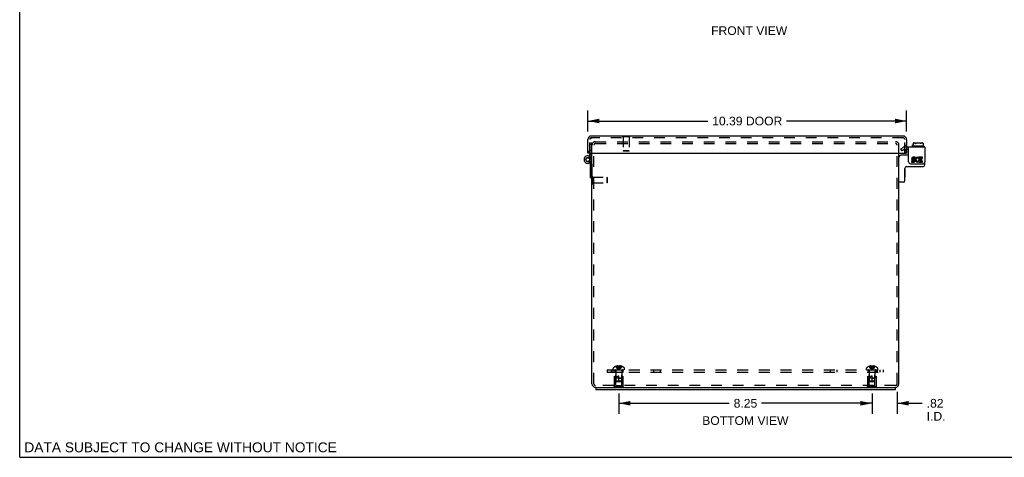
# Model space of a CAD drawing. Header units: inches. Extents: x 0 to 64.2, y 0 to 41.5.
# Tile 1 of 5: x 0 to 32.1, y 0 to 14.3. Entities that reach past the tile are written whole.
import ezdxf

# ---------------------------------------------------------------- set-up
doc = ezdxf.new("R2010")
doc.units = ezdxf.units.IN
doc.header["$LTSCALE"] = 3.528302
doc.header["$MEASUREMENT"] = 0
doc.linetypes.add('HIDDEN', pattern=[0.2, 0.1, -0.1])
doc.layers.get('0').update_dxf_attribs({"linetype": 'CONTINUOUS'})
for name, color, linetype in [('DEFAULT_2', 8, 'HIDDEN'), ('DIMENSIONS', 7, 'CONTINUOUS'), ('DOOR_ASSEMBLY', 7, 'CONTINUOUS'), ('SUBPANEL', 7, 'CONTINUOUS')]:
    doc.layers.add(name, color=color, linetype=linetype)
doc.styles.get("Standard").update_dxf_attribs({"font": 'arial.ttf'})
doc.dimstyles.new('DIMSTYLE_1', dxfattribs={"dimtxt": 0.283019, "dimasz": 0.377358, "dimexe": 0.09, "dimexo": 0.07, "dimgap": 0.0375, "dimtad": 0, "dimtih": 1, "dimtoh": 1, "dimzin": 4, "dimdsep": 46, "dimtxsty": 'Standard', "dimblk": '_FILLED', "dimblk1": '_FILLED', "dimblk2": '_FILLED', "dimcen": 0.09, "dimadec": 3, "dimazin": 1, "dimtfac": 1, "dimtdec": 3, "dimtofl": 0, "dimtmove": 0, "dimatfit": 3, "dimldrblk": '_FILLED', "dimfxl": 0, "dimtolj": 1, "dimtzin": 4, "dimarcsym": 0})

# ---------------------------------------------------------------- blocks, each defined once
blk = doc.blocks.new('_FILLED')
at = {"color": 0, "linetype": 'ByBlock'}
blk.add_solid([(0, 0), (-1, 0.2), (-1, -0.2)], dxfattribs=at)
blk = doc.blocks.new('*D2')
at = {"layer": 'DIMENSIONS', "color": 2, "linetype": 'Continuous'}
for p, q in [((18.508, 10.615), (18.508, 11.29)), ((28.893, 10.615), (28.893, 11.29)), ((18.508, 10.951), (22.418, 10.951)), ((28.893, 10.951), (24.984, 10.951))]:
    blk.add_line(p, q, dxfattribs=at)
at = {"layer": 'DIMENSIONS', "color": 2, "linetype": 'Continuous', "xscale": 0.3773584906, "yscale": 0.3773584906, "zscale": 0.3773584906, "rotation": 180}
blk.add_blockref('_FILLED', (18.508, 10.951), dxfattribs=at)
at = {"layer": 'DIMENSIONS', "color": 2, "linetype": 'Continuous', "xscale": 0.3773584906, "yscale": 0.3773584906, "zscale": 0.3773584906}
blk.add_blockref('_FILLED', (28.893, 10.951), dxfattribs=at)
at = {"layer": 'DIMENSIONS', "color": 2, "linetype": 'Continuous', "insert": (23.701, 11.092), "char_height": 0.283, "width": 2.28309, "attachment_point": 2, "line_spacing_factor": 0.9}
blk.add_mtext('10.39 DOOR', dxfattribs=at)
blk = doc.blocks.new('*D13')
at = {"layer": 'DIMENSIONS', "color": 2, "linetype": 'Continuous'}
for p, q in [((19.518, 2.073), (19.518, 1.419)), ((27.768, 2.073), (27.768, 1.419)), ((19.518, 1.759), (23.117, 1.759)), ((27.768, 1.759), (24.169, 1.759))]:
    blk.add_line(p, q, dxfattribs=at)
at = {"layer": 'DIMENSIONS', "color": 2, "linetype": 'Continuous', "xscale": 0.3773584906, "yscale": 0.3773584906, "zscale": 0.3773584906, "rotation": 180}
blk.add_blockref('_FILLED', (19.518, 1.759), dxfattribs=at)
at = {"layer": 'DIMENSIONS', "color": 2, "linetype": 'Continuous', "xscale": 0.3773584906, "yscale": 0.3773584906, "zscale": 0.3773584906}
blk.add_blockref('_FILLED', (27.768, 1.759), dxfattribs=at)
at = {"layer": 'DIMENSIONS', "color": 2, "linetype": 'Continuous', "insert": (23.643, 1.901), "char_height": 0.283, "width": 0.7691, "attachment_point": 2, "line_spacing_factor": 0.9}
blk.add_mtext('8.25', dxfattribs=at)
blk = doc.blocks.new('*D14')
at = {"layer": 'DIMENSIONS', "color": 2, "linetype": 'Continuous'}
for p, q in [((27.768, 2.071), (27.768, 1.419)), ((28.583, 2.133), (28.583, 1.419)), ((27.768, 1.759), (27.013, 1.759)), ((28.583, 1.759), (29.405, 1.759))]:
    blk.add_line(p, q, dxfattribs=at)
at = {"layer": 'DIMENSIONS', "color": 2, "linetype": 'Continuous', "xscale": 0.3773584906, "yscale": 0.3773584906, "zscale": 0.3773584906}
blk.add_blockref('_FILLED', (27.768, 1.759), dxfattribs=at)
at = {"layer": 'DIMENSIONS', "color": 2, "linetype": 'Continuous', "xscale": 0.3773584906, "yscale": 0.3773584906, "zscale": 0.3773584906, "rotation": 180}
blk.add_blockref('_FILLED', (28.583, 1.759), dxfattribs=at)
at = {"layer": 'DIMENSIONS', "color": 2, "linetype": 'Continuous', "insert": (29.547, 1.901), "char_height": 0.283, "width": 0.61338, "attachment_point": 1, "line_spacing_factor": 0.9}
blk.add_mtext('.82\\PI.D.', dxfattribs=at)

msp = doc.modelspace()

# ---------------------------------------------------------------- linework, layer by layer
at = {"color": 7, "linetype": 'Continuous'}
for p, q in [((0, 0), (0, 41.509)), ((28.956, 10.028), (28.893, 10.028)), ((29.07, 10.117), (29.07, 10.113)), ((29.456, 10.127), (29.08, 10.127)), ((29.089, 10.176), (29.106, 10.176)), ((29.089, 10.127), (29.089, 10.176)), ((29.106, 10.229), (29.106, 10.176)), ((29.127, 10.237), (29.409, 10.237)), ((29.43, 10.229), (29.43, 10.176)), ((29.43, 10.176), (29.447, 10.176)), ((29.447, 10.127), (29.447, 10.176)), ((29.466, 10.117), (29.466, 10.113)), ((28.956, 9.84), (28.703, 9.84)), ((28.833, 9.005), (28.833, 9.405)), ((28.838, 9.374), (28.833, 9.374)), ((28.838, 9.374), (28.838, 9.118)), ((28.893, 9.465), (29.427, 9.465)), ((29.487, 9.525), (29.487, 9.617)), ((18.639, 8.899), (18.639, 9.1)), ((28.838, 9.118), (28.833, 9.118)), ((18.639, 8.899), (18.643, 8.899)), ((28.793, 8.965), (28.653, 8.965)), ((18.768, 2.277), (18.768, 2.202)), ((18.768, 2.277), (28.518, 2.277)), ((28.518, 2.277), (28.518, 2.202)), ((0, 0), (64.151, 0))]:
    msp.add_line(p, q, dxfattribs=at)
at = {"color": 3, "linetype": 'Continuous'}
for p, q in [((29.487, 10.103), (28.893, 10.103)), ((28.956, 9.617), (28.956, 10.103)), ((29.487, 10.103), (29.487, 9.617)), ((18.643, 2.397), (18.643, 9.902)), ((28.643, 2.397), (28.643, 9.902)), ((29.123, 9.645), (29.053, 9.645)), ((29.053, 9.645), (29.053, 9.613)), ((29.091, 9.679), (29.126, 9.679)), ((29.171, 9.774), (29.102, 9.774)), ((29.102, 9.742), (29.171, 9.742)), ((29.123, 9.71), (29.102, 9.71)), ((29.171, 9.742), (29.171, 9.774)), ((29.271, 9.738), (29.284, 9.768)), ((29.29, 9.64), (29.28, 9.654)), ((29.408, 9.774), (29.29, 9.774)), ((29.29, 9.774), (29.29, 9.64)), ((29.322, 9.742), (29.408, 9.742)), ((29.322, 9.71), (29.322, 9.742)), ((29.391, 9.71), (29.322, 9.71)), ((29.322, 9.679), (29.391, 9.679)), ((29.322, 9.645), (29.322, 9.679)), ((29.408, 9.645), (29.322, 9.645)), ((29.391, 9.679), (29.391, 9.71)), ((29.408, 9.742), (29.408, 9.774)), ((29.408, 9.613), (29.408, 9.645)), ((29.016, 9.557), (29.427, 9.557)), ((29.053, 9.613), (29.123, 9.613)), ((29.29, 9.623), (29.29, 9.613)), ((29.29, 9.613), (29.408, 9.613)), ((18.768, 2.277), (18.763, 2.277)), ((28.523, 2.277), (28.518, 2.277)), ((28.518, 2.202), (18.768, 2.202))]:
    msp.add_line(p, q, dxfattribs=at)
at = {"color": 7, "linetype": 'Continuous'}
for points in [[(29.127, 10.237), (29.123, 10.237), (29.12, 10.236), (29.116, 10.234), (29.113, 10.233), (29.109, 10.231), (29.106, 10.229)], [(29.175, 10.217), (29.173, 10.22), (29.171, 10.222), (29.168, 10.224), (29.165, 10.226), (29.163, 10.228), (29.159, 10.229), (29.156, 10.23), (29.153, 10.232), (29.149, 10.232), (29.145, 10.233), (29.141, 10.234), (29.137, 10.234), (29.133, 10.234), (29.129, 10.234), (29.124, 10.234), (29.12, 10.233), (29.117, 10.232), (29.113, 10.232), (29.109, 10.231), (29.106, 10.229)], [(29.175, 10.217), (29.175, 10.217), (29.176, 10.216), (29.177, 10.216), (29.178, 10.216), (29.179, 10.216), (29.179, 10.216), (29.18, 10.216), (29.181, 10.216), (29.183, 10.217), (29.184, 10.217)], [(29.353, 10.217), (29.348, 10.22), (29.344, 10.222), (29.339, 10.224), (29.334, 10.226), (29.329, 10.227), (29.324, 10.229), (29.319, 10.23), (29.313, 10.231), (29.308, 10.232), (29.303, 10.232), (29.297, 10.233), (29.292, 10.233), (29.286, 10.233), (29.281, 10.234), (29.276, 10.234), (29.27, 10.234), (29.265, 10.234), (29.26, 10.234), (29.255, 10.234), (29.25, 10.233), (29.245, 10.233), (29.24, 10.233), (29.235, 10.232), (29.23, 10.232), (29.226, 10.231), (29.221, 10.23), (29.216, 10.23), (29.211, 10.228), (29.207, 10.227), (29.202, 10.226), (29.197, 10.224), (29.192, 10.222), (29.188, 10.22), (29.184, 10.217)], [(29.361, 10.217), (29.361, 10.217), (29.36, 10.216), (29.359, 10.216), (29.359, 10.216), (29.358, 10.216), (29.357, 10.216), (29.356, 10.216), (29.355, 10.216), (29.354, 10.217), (29.353, 10.217)], [(29.43, 10.229), (29.428, 10.23), (29.426, 10.231), (29.423, 10.232), (29.421, 10.232), (29.418, 10.233), (29.416, 10.233), (29.414, 10.233), (29.411, 10.234), (29.409, 10.234), (29.406, 10.234), (29.404, 10.234), (29.401, 10.234), (29.399, 10.234), (29.396, 10.234), (29.393, 10.233), (29.391, 10.233), (29.388, 10.233), (29.386, 10.232), (29.383, 10.231), (29.38, 10.231), (29.378, 10.23), (29.375, 10.229), (29.373, 10.227), (29.371, 10.226), (29.368, 10.224), (29.366, 10.222), (29.364, 10.22), (29.361, 10.217)], [(29.43, 10.229), (29.429, 10.23), (29.427, 10.232), (29.425, 10.233), (29.422, 10.233), (29.42, 10.234), (29.418, 10.235), (29.416, 10.236), (29.414, 10.236), (29.411, 10.237), (29.409, 10.237)]]:
    msp.add_lwpolyline(points, dxfattribs=at)
for centre, radius, start, end in [((29.08, 10.117), 0.01, 90, 180), ((29.08, 10.113), 0.01, 180, 270), ((29.456, 10.117), 0.01, 0, 90), ((29.456, 10.113), 0.01, 270, 360), ((28.703, 9.78), 0.06, 90, 180), ((28.893, 9.405), 0.06, 90, 180), ((29.427, 9.525), 0.06, 270, 360), ((28.793, 9.005), 0.04, 270, 360), ((28.653, 8.975), 0.01, 180, 270)]:
    msp.add_arc(centre, radius, start, end, dxfattribs=at)
at = {"color": 3, "linetype": 'Continuous'}
for centre, radius, start, end in [((29.102, 9.726), 0.0483, 90, 257.4227), ((29.102, 9.726), 0.0161, 90, 270), ((29.123, 9.662), 0.0483, 270, 90), ((29.123, 9.662), 0.0161, 270, 351.2347), ((29.121, 9.661), 0.0185, 353.4521, 71.7546), ((29.252, 9.694), 0.0805, 66.5974, 251.8782), ((29.252, 9.694), 0.0483, 66.5974, 305.1108), ((29.016, 9.617), 0.06, 180, 270), ((29.252, 9.692), 0.0789, 251.419, 296.1954), ((29.252, 9.694), 0.0805, 295.7361, 297.8522), ((29.427, 9.617), 0.06, 270, 360), ((18.763, 2.397), 0.12, 180, 270), ((28.523, 2.397), 0.12, 270, 360)]:
    msp.add_arc(centre, radius, start, end, dxfattribs=at)
at = {"layer": 'DEFAULT_2', "color": 8, "linetype": 'HIDDEN'}
for p, q in [((18.755, 10.277), (28.531, 10.277)), ((18.643, 9.902), (18.643, 10.165)), ((18.703, 2.397), (18.703, 10.165)), ((18.755, 10.217), (28.531, 10.217)), ((28.583, 2.397), (28.583, 10.165)), ((28.643, 9.902), (28.643, 10.165)), ((28.706, 10.05), (28.78, 10.093)), ((28.743, 9.985), (28.706, 10.05)), ((28.818, 10.028), (28.743, 9.985)), ((28.893, 10.103), (28.818, 10.103)), ((28.893, 10.028), (28.818, 10.028)), ((18.639, 9.1), (18.639, 9.155)), ((18.639, 9.155), (18.657, 9.155)), ((18.657, 8.899), (18.657, 9.155)), ((18.657, 9.121), (19.129, 9.121)), ((19.129, 9.121), (19.129, 8.933)), ((19.139, 9.111), (19.129, 9.121)), ((19.139, 9.111), (19.139, 8.943)), ((18.643, 8.899), (18.657, 8.899)), ((18.657, 8.933), (19.129, 8.933)), ((19.139, 8.943), (19.129, 8.933)), ((19.332, 2.847), (19.332, 2.894)), ((19.419, 2.96), (19.419, 2.961)), ((19.42, 2.961), (19.419, 2.96)), ((19.503, 2.961), (19.42, 2.961)), ((19.45, 2.961), (19.45, 2.971)), ((19.483, 2.961), (19.483, 2.976)), ((19.503, 2.961), (19.503, 2.971)), ((19.503, 2.961), (19.505, 2.938)), ((19.503, 2.961), (19.503, 2.96)), ((19.505, 2.939), (19.507, 2.917)), ((19.507, 2.917), (19.51, 2.896)), ((19.51, 2.896), (19.512, 2.876)), ((19.534, 2.961), (19.531, 2.938)), ((19.534, 2.971), (19.534, 2.961)), ((19.534, 2.961), (19.534, 2.96)), ((19.616, 2.961), (19.534, 2.961)), ((19.553, 2.961), (19.553, 2.976)), ((19.587, 2.961), (19.587, 2.971)), ((19.616, 2.961), (19.617, 2.96)), ((19.618, 2.961), (19.617, 2.96)), ((19.705, 2.847), (19.705, 2.894)), ((27.582, 2.847), (27.582, 2.894)), ((27.669, 2.96), (27.669, 2.961)), ((27.67, 2.961), (27.669, 2.96)), ((27.753, 2.961), (27.67, 2.961)), ((27.7, 2.961), (27.7, 2.971)), ((27.733, 2.961), (27.733, 2.976)), ((27.753, 2.961), (27.753, 2.971)), ((27.753, 2.961), (27.755, 2.938)), ((27.753, 2.961), (27.753, 2.96)), ((27.755, 2.939), (27.757, 2.917)), ((27.757, 2.917), (27.76, 2.896)), ((27.76, 2.896), (27.762, 2.876)), ((27.784, 2.961), (27.781, 2.938)), ((27.784, 2.971), (27.784, 2.961)), ((27.866, 2.961), (27.784, 2.961)), ((27.784, 2.961), (27.784, 2.96)), ((27.803, 2.961), (27.803, 2.976)), ((27.837, 2.961), (27.837, 2.971)), ((27.867, 2.96), (27.866, 2.961)), ((27.868, 2.961), (27.867, 2.96)), ((27.955, 2.847), (27.955, 2.894)), ((19.332, 2.847), (19.705, 2.847)), ((19.378, 2.293), (19.378, 2.772)), ((19.378, 2.772), (19.658, 2.772)), ((19.423, 2.762), (19.413, 2.772)), ((19.423, 2.335), (19.423, 2.762)), ((19.613, 2.762), (19.423, 2.762)), ((19.424, 2.819), (19.424, 2.572)), ((19.433, 2.482), (19.424, 2.572)), ((19.612, 2.572), (19.424, 2.572)), ((19.518, 2.472), (19.518, 2.652)), ((19.518, 2.572), (19.612, 2.572)), ((19.603, 2.482), (19.612, 2.572)), ((19.612, 2.819), (19.612, 2.572)), ((19.613, 2.762), (19.623, 2.772)), ((19.613, 2.335), (19.613, 2.762)), ((19.658, 2.293), (19.658, 2.772)), ((27.582, 2.847), (27.955, 2.847)), ((27.628, 2.772), (27.908, 2.772)), ((27.628, 2.293), (27.628, 2.772)), ((27.673, 2.762), (27.663, 2.772)), ((27.863, 2.762), (27.673, 2.762)), ((27.673, 2.335), (27.673, 2.762)), ((27.674, 2.819), (27.674, 2.572)), ((27.862, 2.572), (27.674, 2.572)), ((27.683, 2.482), (27.674, 2.572)), ((27.768, 2.472), (27.768, 2.652)), ((27.768, 2.572), (27.862, 2.572)), ((27.853, 2.482), (27.862, 2.572)), ((27.862, 2.819), (27.862, 2.572)), ((27.863, 2.762), (27.873, 2.772)), ((27.863, 2.335), (27.863, 2.762)), ((27.908, 2.293), (27.908, 2.772)), ((28.523, 2.337), (18.763, 2.337)), ((19.362, 2.272), (19.362, 2.293)), ((19.674, 2.293), (19.362, 2.293)), ((19.674, 2.272), (19.362, 2.272)), ((19.423, 2.335), (19.613, 2.335)), ((19.444, 2.472), (19.433, 2.482)), ((19.603, 2.482), (19.433, 2.482)), ((19.444, 2.472), (19.592, 2.472)), ((19.518, 2.272), (19.518, 2.293)), ((19.592, 2.472), (19.603, 2.482)), ((19.674, 2.272), (19.674, 2.293)), ((27.924, 2.293), (27.612, 2.293)), ((27.612, 2.272), (27.612, 2.293)), ((27.924, 2.272), (27.612, 2.272)), ((27.673, 2.335), (27.863, 2.335)), ((27.853, 2.482), (27.683, 2.482)), ((27.694, 2.472), (27.683, 2.482)), ((27.694, 2.472), (27.842, 2.472)), ((27.768, 2.272), (27.768, 2.293)), ((27.842, 2.472), (27.853, 2.482)), ((27.924, 2.272), (27.924, 2.293))]:
    msp.add_line(p, q, dxfattribs=at)
for points in [[(19.419, 2.96), (19.433, 2.938), (19.447, 2.917), (19.463, 2.896), (19.481, 2.876), (19.499, 2.856), (19.518, 2.837)], [(19.483, 2.976), (19.479, 2.975), (19.475, 2.975), (19.471, 2.975), (19.467, 2.974), (19.463, 2.973), (19.458, 2.973), (19.454, 2.972), (19.45, 2.971)], [(19.45, 2.961), (19.459, 2.939), (19.469, 2.917), (19.48, 2.896), (19.492, 2.876), (19.505, 2.856), (19.518, 2.837)], [(19.503, 2.971), (19.5, 2.972), (19.498, 2.973), (19.495, 2.973), (19.493, 2.974), (19.491, 2.975), (19.488, 2.975), (19.486, 2.975), (19.483, 2.976)], [(19.483, 2.961), (19.488, 2.939), (19.493, 2.917), (19.499, 2.896), (19.505, 2.876), (19.511, 2.856), (19.518, 2.837)], [(19.518, 2.961), (19.513, 2.961), (19.508, 2.961), (19.503, 2.96)], [(19.553, 2.961), (19.548, 2.939), (19.543, 2.917), (19.537, 2.896), (19.531, 2.876), (19.525, 2.856), (19.518, 2.837)], [(19.518, 2.961), (19.523, 2.961), (19.528, 2.961), (19.534, 2.96)], [(19.587, 2.961), (19.577, 2.939), (19.567, 2.917), (19.556, 2.896), (19.544, 2.876), (19.532, 2.856), (19.518, 2.837)], [(19.617, 2.96), (19.604, 2.938), (19.589, 2.917), (19.573, 2.896), (19.556, 2.876), (19.538, 2.856), (19.518, 2.837)], [(19.532, 2.939), (19.529, 2.917), (19.527, 2.896), (19.524, 2.876), (19.521, 2.856), (19.518, 2.837)], [(19.529, 2.917), (19.527, 2.896), (19.524, 2.876), (19.521, 2.856), (19.518, 2.837)], [(19.553, 2.976), (19.551, 2.975), (19.548, 2.975), (19.546, 2.975), (19.543, 2.974), (19.541, 2.973), (19.539, 2.973), (19.536, 2.972), (19.534, 2.971)], [(19.587, 2.971), (19.582, 2.972), (19.578, 2.973), (19.574, 2.973), (19.569, 2.974), (19.565, 2.975), (19.561, 2.975), (19.557, 2.975), (19.553, 2.976)], [(27.669, 2.96), (27.683, 2.938), (27.697, 2.917), (27.713, 2.896), (27.731, 2.876), (27.749, 2.856), (27.768, 2.837)], [(27.733, 2.976), (27.729, 2.975), (27.725, 2.975), (27.721, 2.975), (27.717, 2.974), (27.713, 2.973), (27.708, 2.973), (27.704, 2.972), (27.7, 2.971)], [(27.7, 2.961), (27.709, 2.939), (27.719, 2.917), (27.73, 2.896), (27.742, 2.876), (27.755, 2.856), (27.768, 2.837)], [(27.753, 2.971), (27.75, 2.972), (27.748, 2.973), (27.745, 2.973), (27.743, 2.974), (27.741, 2.975), (27.738, 2.975), (27.736, 2.975), (27.733, 2.976)], [(27.733, 2.961), (27.738, 2.939), (27.743, 2.917), (27.749, 2.896), (27.755, 2.876), (27.761, 2.856), (27.768, 2.837)], [(27.784, 2.96), (27.778, 2.961), (27.773, 2.961), (27.768, 2.961), (27.763, 2.961), (27.758, 2.961), (27.753, 2.96)], [(27.803, 2.961), (27.798, 2.939), (27.793, 2.917), (27.787, 2.896), (27.781, 2.876), (27.775, 2.856), (27.768, 2.837)], [(27.837, 2.961), (27.827, 2.939), (27.817, 2.917), (27.806, 2.896), (27.794, 2.876), (27.782, 2.856), (27.768, 2.837)], [(27.867, 2.96), (27.854, 2.938), (27.839, 2.917), (27.823, 2.896), (27.806, 2.876), (27.788, 2.856), (27.768, 2.837)], [(27.782, 2.939), (27.779, 2.917), (27.777, 2.896), (27.774, 2.876), (27.771, 2.856), (27.768, 2.837)], [(27.779, 2.917), (27.777, 2.896), (27.774, 2.876), (27.771, 2.856), (27.768, 2.837)], [(27.803, 2.976), (27.801, 2.975), (27.798, 2.975), (27.796, 2.975), (27.793, 2.974), (27.791, 2.973), (27.789, 2.973), (27.786, 2.972), (27.784, 2.971)], [(27.837, 2.971), (27.832, 2.972), (27.828, 2.973), (27.824, 2.973), (27.819, 2.974), (27.815, 2.975), (27.811, 2.975), (27.807, 2.975), (27.803, 2.976)], [(19.433, 2.482), (19.432, 2.494), (19.432, 2.506), (19.431, 2.517), (19.431, 2.529), (19.431, 2.54), (19.432, 2.552), (19.433, 2.562), (19.434, 2.572)], [(19.434, 2.572), (19.436, 2.58), (19.439, 2.587), (19.441, 2.593), (19.444, 2.599), (19.446, 2.605), (19.449, 2.61), (19.452, 2.615), (19.455, 2.619), (19.458, 2.623), (19.462, 2.626), (19.465, 2.63), (19.468, 2.633), (19.471, 2.635), (19.474, 2.638), (19.477, 2.64), (19.481, 2.642), (19.484, 2.644), (19.487, 2.646), (19.491, 2.647), (19.495, 2.649), (19.498, 2.65), (19.502, 2.651), (19.506, 2.651), (19.51, 2.652), (19.514, 2.652), (19.518, 2.652)], [(19.512, 2.876), (19.515, 2.856), (19.518, 2.837)], [(19.512, 2.876), (19.515, 2.856), (19.518, 2.837)], [(27.683, 2.482), (27.682, 2.494), (27.682, 2.506), (27.681, 2.517), (27.681, 2.529), (27.681, 2.54), (27.682, 2.552), (27.683, 2.562), (27.684, 2.572)], [(27.684, 2.572), (27.686, 2.58), (27.689, 2.587), (27.691, 2.593), (27.694, 2.599), (27.696, 2.605), (27.699, 2.61), (27.702, 2.615), (27.705, 2.619), (27.708, 2.623), (27.712, 2.626), (27.715, 2.63), (27.718, 2.633), (27.721, 2.635), (27.724, 2.638), (27.727, 2.64), (27.731, 2.642), (27.734, 2.644), (27.737, 2.646), (27.741, 2.647), (27.745, 2.649), (27.748, 2.65), (27.752, 2.651), (27.756, 2.651), (27.76, 2.652), (27.764, 2.652), (27.768, 2.652)], [(27.762, 2.876), (27.765, 2.856), (27.768, 2.837)], [(27.762, 2.876), (27.765, 2.856), (27.768, 2.837)], [(19.433, 2.482), (19.436, 2.48), (19.442, 2.475)], [(27.683, 2.482), (27.686, 2.48), (27.692, 2.475)]]:
    msp.add_lwpolyline(points, dxfattribs=at)
for centre, radius, start, end in [((18.755, 10.165), 0.112, 90, 180), ((28.531, 10.165), 0.112, 0, 90), ((18.755, 10.165), 0.052, 90, 180), ((28.531, 10.165), 0.052, 0, 90), ((28.818, 10.028), 0.075, 90, 120), ((19.352, 2.894), 0.02, 133.5138, 180), ((19.518, 2.719), 0.262, 112.3357, 133.5138), ((19.518, 2.719), 0.261, 105.1941, 112.0894), ((19.518, 2.719), 0.261, 67.9106, 74.8059), ((19.518, 2.719), 0.262, 46.4862, 67.6643), ((19.685, 2.894), 0.02, 0, 46.4862), ((27.602, 2.894), 0.02, 133.5138, 180), ((27.768, 2.719), 0.262, 112.3357, 133.5138), ((27.768, 2.719), 0.261, 105.1941, 112.0894), ((27.768, 2.719), 0.261, 67.9106, 74.8059), ((27.768, 2.719), 0.262, 46.4862, 67.6643), ((27.935, 2.894), 0.02, 0, 46.4862), ((19.396, 2.819), 0.0282, 0, 90), ((19.64, 2.819), 0.0282, 90, 180), ((27.646, 2.819), 0.0282, 0, 90), ((27.89, 2.819), 0.0282, 90, 180), ((18.763, 2.397), 0.06, 180, 270), ((28.523, 2.397), 0.06, 270, 360)]:
    msp.add_arc(centre, radius, start, end, dxfattribs=at)
at = {"layer": 'DOOR_ASSEMBLY', "color": 3, "linetype": 'Continuous'}
for p, q in [((18.508, 9.902), (18.508, 10.35)), ((28.781, 10.462), (18.62, 10.462)), ((28.893, 10.35), (28.893, 9.902)), ((18.598, 9.902), (28.803, 9.902)), ((18.628, 9.845), (18.628, 9.902)), ((18.629, 9.707), (18.628, 9.845)), ((18.643, 9.567), (18.628, 9.707))]:
    msp.add_line(p, q, dxfattribs=at)
at = {"layer": 'DOOR_ASSEMBLY', "color": 8, "linetype": 'HIDDEN'}
for p, q in [((18.568, 9.902), (18.568, 10.39)), ((18.568, 10.39), (18.628, 10.39)), ((18.568, 9.902), (18.568, 10.35)), ((28.781, 10.402), (18.62, 10.402)), ((18.628, 9.902), (18.628, 10.39)), ((19.63, 10.462), (19.63, 10.449)), ((19.63, 10.449), (19.886, 10.449)), ((19.664, 10.449), (19.664, 9.977)), ((19.852, 10.449), (19.852, 9.977)), ((19.886, 10.462), (19.886, 10.449)), ((28.833, 9.902), (28.833, 10.35)), ((18.568, 10.203), (18.628, 10.203)), ((18.568, 10.2), (18.628, 10.2)), ((18.628, 9.99), (18.568, 9.99)), ((19.674, 9.967), (19.664, 9.977)), ((19.852, 9.977), (19.664, 9.977)), ((19.842, 9.967), (19.674, 9.967)), ((19.842, 9.967), (19.852, 9.977)), ((28.893, 10.155), (28.833, 10.155)), ((28.893, 9.998), (28.833, 9.998)), ((18.564, 9.802), (18.536, 9.749)), ((18.628, 9.845), (18.568, 9.845)), ((18.568, 9.799), (18.569, 9.694)), ((18.629, 9.707), (18.629, 9.694))]:
    msp.add_line(p, q, dxfattribs=at)
at = {"layer": 'DOOR_ASSEMBLY', "color": 7, "linetype": 'Continuous'}
for p, q in [((19.63, 10.467), (19.63, 10.462)), ((19.63, 10.467), (19.886, 10.467)), ((19.886, 10.467), (19.886, 10.462)), ((18.568, 9.902), (18.508, 9.902)), ((18.575, 9.592), (18.541, 9.642)), ((18.568, 9.845), (18.568, 9.902)), ((18.568, 9.799), (18.568, 9.845)), ((18.628, 9.845), (18.568, 9.845)), ((18.583, 9.562), (18.568, 9.7)), ((28.833, 9.902), (28.893, 9.902)), ((18.579, 9.446), (18.579, 9.19)), ((18.579, 9.446), (18.583, 9.446)), ((18.583, 9.562), (18.583, 9.1)), ((18.643, 9.562), (18.583, 9.562)), ((18.643, 9.562), (18.643, 9.1)), ((18.579, 9.19), (18.583, 9.19)), ((18.643, 9.1), (18.583, 9.1))]:
    msp.add_line(p, q, dxfattribs=at)
msp.add_circle((18.506, 9.694), 0.0615, dxfattribs=at)
at = {"layer": 'DOOR_ASSEMBLY', "color": 3, "linetype": 'Continuous'}
for centre, radius, start, end in [((18.62, 10.35), 0.112, 90, 180), ((28.781, 10.35), 0.112, 0, 90), ((18.598, 9.992), 0.09, 180, 270), ((28.803, 9.992), 0.09, 270, 360), ((18.506, 9.694), 0.123, 6, 306.8596), ((18.553, 9.558), 0.09, 3.0042, 6)]:
    msp.add_arc(centre, radius, start, end, dxfattribs=at)
at = {"layer": 'DOOR_ASSEMBLY', "color": 8, "linetype": 'HIDDEN'}
for centre, radius, start, end in [((18.62, 10.35), 0.052, 90, 180), ((28.781, 10.35), 0.052, 0, 90), ((18.506, 9.694), 0.123, 306.8596, 0.1)]:
    msp.add_arc(centre, radius, start, end, dxfattribs=at)
at = {"layer": 'DOOR_ASSEMBLY', "color": 7, "linetype": 'Continuous'}
msp.add_arc((18.506, 9.694), 0.063, 6, 0.1, dxfattribs=at)
at = {"layer": 'SUBPANEL', "color": 8, "linetype": 'HIDDEN'}
for p, q in [((19.143, 2.847), (19.143, 2.772)), ((19.143, 2.847), (28.143, 2.847)), ((19.143, 2.772), (28.143, 2.772)), ((19.268, 2.847), (19.268, 2.772)), ((19.337, 2.772), (19.337, 2.847)), ((19.393, 2.847), (19.393, 2.772)), ((19.643, 2.847), (19.643, 2.772)), ((20.659, 2.772), (20.659, 2.847)), ((20.877, 2.772), (20.877, 2.847)), ((26.409, 2.772), (26.409, 2.847)), ((26.627, 2.772), (26.627, 2.847)), ((27.643, 2.847), (27.643, 2.772)), ((27.893, 2.847), (27.893, 2.772)), ((27.949, 2.772), (27.949, 2.847)), ((28.018, 2.847), (28.018, 2.772)), ((28.143, 2.772), (28.143, 2.847))]:
    msp.add_line(p, q, dxfattribs=at)

# ---------------------------------------------------------------- texts
at = {"layer": 'DIMENSIONS', "color": 2, "linetype": 'Continuous', "attachment_point": 2, "line_spacing_factor": 0.9}
for s, insert, char_height, width in [('FRONT VIEW', (23.764, 14.036), 0.283, 2.47668), ('BOTTOM VIEW', (23.639, 1.338), 0.28302, 2.80494), ('DATA SUBJECT TO CHANGE WITHOUT NOTICE', (5.241, 0.485), 0.32075, 10.1616)]:
    msp.add_mtext(s, dxfattribs=dict(at, insert=insert, char_height=char_height, width=width))

# ---------------------------------------------------------------- dimensions: what is measured, and where the dimension line sits
at = {"layer": 'DIMENSIONS', "color": 2, "linetype": 'Continuous'}
dim = msp.add_linear_dim(base=(28.893164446, 10.950670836), p1=(18.508164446, 11.360293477), p2=(28.893164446, 11.360293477), text='<> DOOR', dimstyle='DIMSTYLE_1', dxfattribs=at)
dim.commit()
dim.dimension.update_dxf_attribs({"geometry": '*D2', "text_midpoint": (23.700664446, 10.950670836), "dimtype": 160})
dim = msp.add_linear_dim(base=(27.768, 1.759), p1=(19.518, 1.349), p2=(27.768, 1.349), dimstyle='DIMSTYLE_1', dxfattribs=at)
dim.commit()
dim.dimension.update_dxf_attribs({"geometry": '*D13', "text_midpoint": (23.643, 1.757), "dimtype": 160})
dim = msp.add_linear_dim(base=(27.768164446, 1.759012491), p1=(28.583164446, 2.203290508), p2=(27.768164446, 1.349389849), angle=180, text='<>\\PI.D.', dimstyle='DIMSTYLE_1', dxfattribs=at)
dim.commit()
dim.dimension.update_dxf_attribs({"geometry": '*D14', "text_midpoint": (29.853495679, 1.54674834), "dimtype": 160})

doc.saveas('drawing.dxf')
